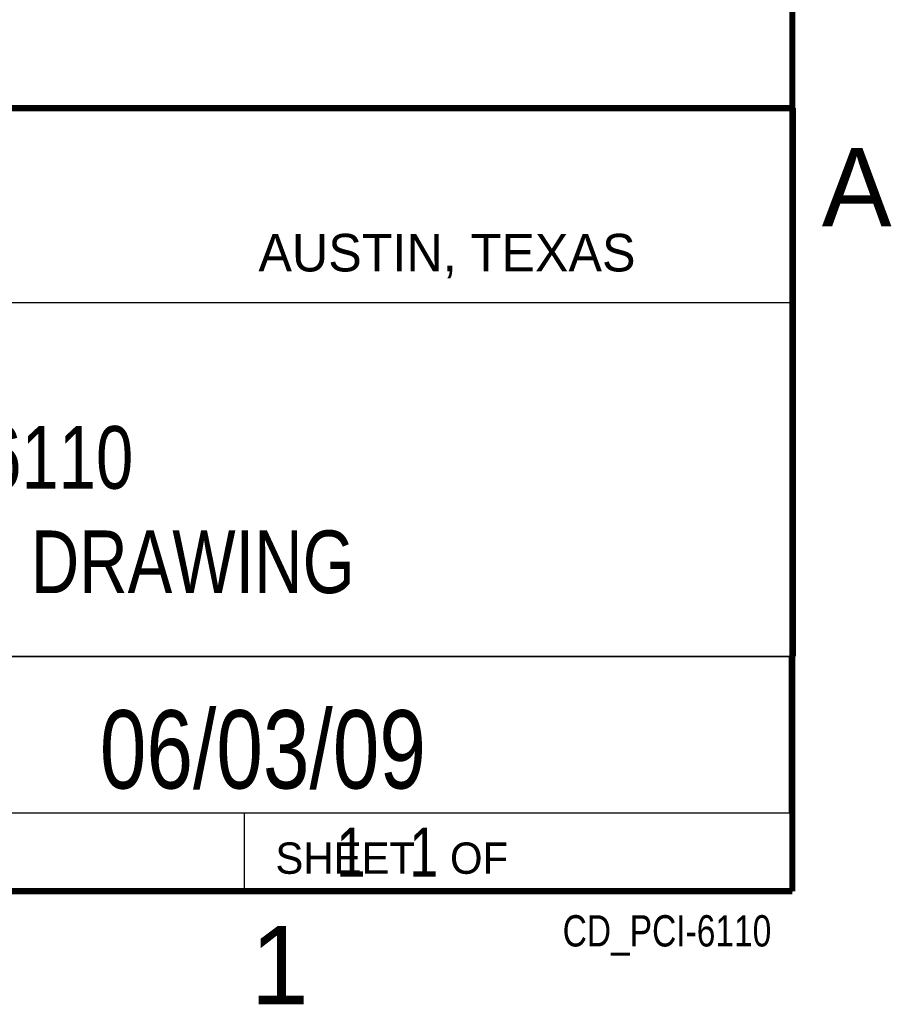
# Model space of a CAD drawing. Header units: inches. Extents: x 0 to 34, y 0 to 22.
# Tile 9 of 11: x 31 to 33.8, y 0.1 to 3.3. Entities that reach past the tile are written whole.
import ezdxf
from ezdxf.enums import TextEntityAlignment as Align

# ---------------------------------------------------------------- set-up
doc = ezdxf.new("R2010")
doc.units = ezdxf.units.IN
doc.header["$LTSCALE"] = 1.87
doc.header["$MEASUREMENT"] = 0
doc.layers.get('0').update_dxf_attribs({"linetype": 'CONTINUOUS'})
doc.styles.get("Standard").update_dxf_attribs({"font": 'txt', "width": 0.8})

msp = doc.modelspace()

# ---------------------------------------------------------------- linework, layer by layer
at = {"color": 2, "linetype": 'CONTINUOUS'}
for p, q in [((28.3793, 3.0003), (33.5093, 3.0003)), ((33.5093, 3.0003), (33.5093, 1.2503)), ((28.7231, 2.38), (33.5, 2.38)), ((28.3793, 1.2503), (33.5093, 1.2503)), ((30.13, 1.2499), (33.49, 1.2499)), ((33.49, 1.2499), (33.49, 0.7499)), ((28.38, 0.75), (33.5, 0.75)), ((30.13, 0.7499), (33.49, 0.7499)), ((31.75, 0.75), (33.5, 0.75)), ((31.75, 0.75), (31.75, 0.5)), ((33.5, 0.75), (33.5, 0.5)), ((31.75, 0.5), (33.5, 0.5)), ((32.4953, 0.5017), (33.4953, 0.5017)), ((32.4953, 0.5017), (32.4953, 0.5012)), ((32.4953, 0.5012), (33.4953, 0.5012)), ((33.4953, 0.5017), (33.4953, 0.5012))]:
    msp.add_line(p, q, dxfattribs=at)
at = {"color": 7, "linetype": 'CONTINUOUS', "const_width": 0.02}
for points in [[(33.5, 0.5), (33.5, 21.5)], [(25.58, 3), (33.5, 3)], [(0.5, 0.5), (33.5, 0.5)]]:
    msp.add_lwpolyline(points, dxfattribs=at)

# ---------------------------------------------------------------- texts
at = {"color": 2, "linetype": 'CONTINUOUS'}
for s, height, p in [('A', 0.25, (33.5939, 2.6228)), ('AUSTIN, TEXAS', 0.12, (31.7957, 2.479)), ('SHEET   OF', 0.1, (31.8499, 0.5557)), ('1', 0.25, (31.7706, 0.139))]:
    msp.add_text(s, height=height, dxfattribs=at).set_placement(p)
at = {"color": 7, "linetype": 'CONTINUOUS', "width": 0.8}
msp.add_text('06/03/09', height=0.25, dxfattribs=at).set_placement((31.81, 0.828), align=Align.CENTER)
at = {"color": 2, "linetype": 'CONTINUOUS', "width": 0.8}
msp.add_text('CD_PCI-6110', height=0.1, dxfattribs=at).set_placement((33.4328, 0.3236), align=Align.RIGHT)
at = {"color": 7, "linetype": 'CONTINUOUS'}
for s, insert, char_height, width, attachment_point in [('PCI-6110\\PCUSTOMER DRAWING', (30.9443, 1.9853), 0.2, 2.56, 2), ('     1   1', (31.8125, 0.7031), 0.15625, 1.25, 1)]:
    msp.add_mtext(s, dxfattribs=dict(at, insert=insert, char_height=char_height, width=width, attachment_point=attachment_point))

doc.saveas('drawing.dxf')
